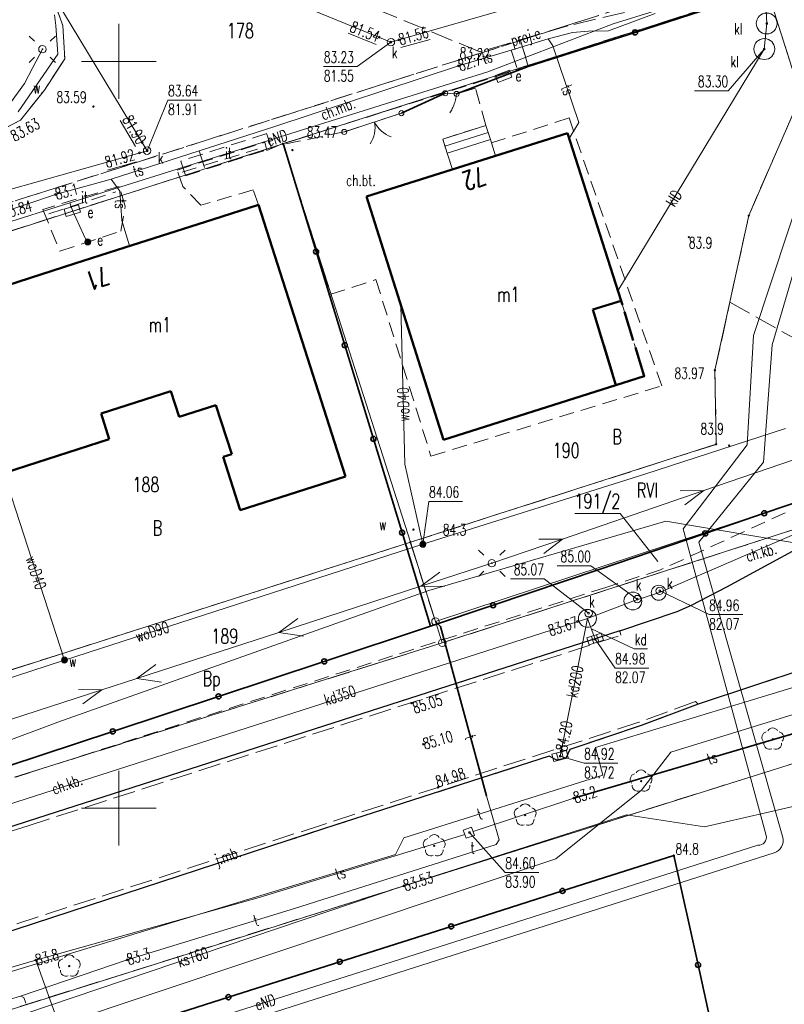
# Model space of a CAD drawing. Header units: metres. Extents: x 7395998 to 7397036, y 5813644 to 5814526.
# Tile 12 of 27: x 7396243 to 7396295, y 5814137 to 5814203. Entities that reach past the tile are written whole.
import ezdxf
from ezdxf.enums import TextEntityAlignment as Align

# ---------------------------------------------------------------- set-up
doc = ezdxf.new("R2010")
doc.units = ezdxf.units.M
doc.header["$MEASUREMENT"] = 0
for name, pattern in [('1', [0]), ('1_OTKC', [1.5, 1, -0.5]), ('1_OTKJ', [2, 1.5, -0.5]), ('1_OTKK', [0]), ('1_OTKR', [0]), ('1_OTZI', [1.5, 1, -0.5]), ('1_OTZT', [1.5, 1, -0.5]), ('2_EGBA', [2.5, 2, -0.5]), ('2_EGBS', [0]), ('2_EGBSG', [0]), ('2_EGBU_A', [0]), ('3_SUEP_A', [0]), ('3_SUKM', [0]), ('3_SUKP', [0]), ('3_SULO', [0]), ('3_SUPK', [0]), ('3_SUPP_P', [2, 1.5, -0.5]), ('3_SUPW', [0]), ('3_SUTP_A', [0]), ('3_SUWP', [0]), ('EGDE', [0]), ('EGKK', [2, 1.5, -0.5])]:
    doc.linetypes.add(name, pattern=pattern)
doc.layers.get('0').update_dxf_attribs({"color": 250, "linetype": 'CONTINUOUS', "lineweight": 100})
for name, color, linetype, lineweight in [('Dzialki', 7, 'EGDE', 18), ('EADTD_T_0', 214, 'CONTINUOUS', 25), ('EGBB_E_T_0', 7, 'CONTINUOUS', 20), ('EGBB_L_0', 7, '2_EGBU_A', 50), ('EGBC_L_3', 7, '2_EGBA', 50), ('EGBE_L_3', 7, '2_EGBS', 18), ('Kontury', 3, 'EGKK', 18), ('Numery_dzialek', 7, 'CONTINUOUS', 9), ('Numery_konturow', 3, 'CONTINUOUS', 9), ('OTK_E_T_0', 7, 'CONTINUOUS', 0), ('OTK_E_T_1', 7, 'CONTINUOUS', 0), ('OTK_E_T_4', 7, 'CONTINUOUS', 0), ('OTK_L_0', 7, '1_OTKJ', 18), ('OTK_L_1', 7, '1_OTKK', 25), ('OTK_L_2', 7, '1_OTKC', 18), ('OTK_L_5', 7, 'CONTINUOUS', 18), ('OTO_L_0', 7, 'CONTINUOUS', 35), ('OTO_L_1', 7, 'CONTINUOUS', 18), ('OTO_L_2', 7, 'CONTINUOUS', 18), ('OTR_T_0', 7, 'CONTINUOUS', 18), ('OTR_T_1', 7, 'CONTINUOUS', 18), ('OTZ_E_T_0', 7, 'CONTINUOUS', 0), ('OTZ_L_3', 7, '1_OTZT', 18), ('OTZ_L_4', 7, '1_OTZI', 18), ('OTZ_T_0', 3, 'CONTINUOUS', 18), ('P_SUEP_E_T_0', 1, 'CONTINUOUS', 0), ('P_SUEP_L_0', 1, '3_SUPP_P', 18), ('P_SUTP_L_0', 30, '3_SUPP_P', 18), ('Podzial_sekcyjny_krzyze', 7, '1', 0), ('Punkty', 7, 'CONTINUOUS', 18), ('SUE_E_T_1', 1, 'CONTINUOUS', 0), ('SUE_E_T_3', 1, 'CONTINUOUS', 0), ('SUE_T_3', 7, 'CONTINUOUS', 18), ('SUE_T_4', 1, 'CONTINUOUS', 18), ('SUE_T_6', 1, 'CONTINUOUS', 18), ('SUEP_E_T_0', 1, 'CONTINUOUS', 0), ('SUEP_L_0', 1, '3_SUEP_A', 18), ('SUK_E_T_2', 34, 'CONTINUOUS', 0), ('SUK_L_3', 34, '3_SUKM', 18), ('SUK_T_1', 34, 'CONTINUOUS', 18), ('SUK_T_3', 34, 'CONTINUOUS', 18), ('SUKP_E_T_0', 34, 'CONTINUOUS', 0), ('SUKP_L_0', 34, '3_SUKP', 18), ('SUKR_T_0', 34, 'CONTINUOUS', 18), ('SUL_L_1', 7, '3_SULO', 35), ('SUNR_T_0', 7, 'CONTINUOUS', 18), ('SUP_E_T_1', 7, 'CONTINUOUS', 0), ('SUP_L_1', 7, '3_SUPK', 18), ('SUP_L_3', 7, '3_SUPW', 18), ('SUP_T_2', 7, 'CONTINUOUS', 18), ('SUP_T_4', 7, 'CONTINUOUS', 18), ('SUTP_E_T_0', 30, 'CONTINUOUS', 0), ('SUTP_L_0', 30, '3_SUTP_A', 18), ('SUTR_T_0', 30, 'CONTINUOUS', 18), ('SUW_E_T_2', 5, 'CONTINUOUS', 0), ('SUW_T_5', 5, 'CONTINUOUS', 18), ('SUWP_E_T_0', 5, 'CONTINUOUS', 0), ('SUWP_L_0', 5, '3_SUWP', 18)]:
    doc.layers.add(name, color=color, linetype=linetype, lineweight=lineweight)
doc.styles.get("Standard").update_dxf_attribs({"font": 'Simplex.SHX', "width": 0.75})

# ---------------------------------------------------------------- blocks, each defined once
blk = doc.blocks.new('GRT')
at = {"linetype": 'Continuous'}
blk.add_circle((0, 0), 0.25, dxfattribs=at)
blk = doc.blocks.new('GRO')
at = {"linetype": 'Continuous'}
blk.add_circle((0, 0), 0.045, dxfattribs=at)
blk = doc.blocks.new('2_OTRN')
at = {"linetype": 'Continuous'}
blk.add_circle((0, 0), 0.045, dxfattribs=at)
blk = doc.blocks.new('2_OTRS')
at = {"linetype": 'Continuous'}
blk.add_circle((0, 0), 0.045, dxfattribs=at)
blk = doc.blocks.new('2_OTZL')
at = {"linetype": 'Continuous'}
blk.add_circle((0, 0), 0.045, dxfattribs=at)
for centre, start, end in [((0, 0.375), 30.14012, 149.85988), ((-0.357, 0.116), 102.14447, 221.86002), ((0.357, 0.116), 318.13998, 77.85553), ((-0.22, -0.303), 174.14818, 293.85423), ((0.22, -0.303), 246.14577, 5.85182)]:
    blk.add_arc(centre, 0.375, start, end, dxfattribs=at)
blk = doc.blocks.new('4_SUEO_W')
at = {"linetype": 'Continuous'}
for p, q in [((-0.53035, 0.53035), (-0.8839, 0.8839)), ((0.53035, 0.53035), (0.8839, 0.8839)), ((-0.53035, -0.53035), (-0.8839, -0.8839)), ((0.53035, -0.53035), (0.8839, -0.8839))]:
    blk.add_line(p, q, dxfattribs=at)
blk.add_circle((0, 0), 0.025, dxfattribs=at)
blk = doc.blocks.new('4_SUPP')
at = {"linetype": 'Continuous'}
blk.add_circle((0, 0), 0.25, dxfattribs=at)
blk = doc.blocks.new('4_SUES')
at = {"linetype": 'Continuous'}
for p, q in [((0.5, 0.25), (-0.5, 0.25)), ((-0.5, 0.25), (-0.5, -0.25)), ((0.5, -0.25), (0.5, 0.25)), ((-0.5, -0.25), (0.5, -0.25))]:
    blk.add_line(p, q, dxfattribs=at)
blk = doc.blocks.new('4_SUEU')
at = {"linetype": 'Continuous'}
for radius in [0.2, 0.175, 0.15, 0.125, 0.1, 0.075, 0.05, 0.025, 0.00715]:
    blk.add_circle((0, 0), radius, dxfattribs=at)
blk = doc.blocks.new('4_SUKS')
at = {"linetype": 'Continuous'}
blk.add_circle((0, 0), 0.25, dxfattribs=at)
blk = doc.blocks.new('4_SUKK')
at = {"linetype": 'Continuous'}
for p, q in [((-0.5, -0.25), (-0.5, 0.25)), ((-0.5, 0.25), (0.5, 0.25)), ((-0.175, 0.25), (-0.175, -0.25)), ((0.175, 0.25), (0.175, -0.25)), ((0.5, 0.25), (0.5, -0.25)), ((0.5, -0.25), (-0.5, -0.25))]:
    blk.add_line(p, q, dxfattribs=at)
blk = doc.blocks.new('4_SUPS')
at = {"linetype": 'Continuous'}
blk.add_circle((0, 0), 0.0625, dxfattribs=at)
blk = doc.blocks.new('4_SUPW')
at = {"linetype": 'Continuous'}
blk.add_circle((0, 0), 0.25, dxfattribs=at)
blk = doc.blocks.new('4_SUWW')
at = {"linetype": 'Continuous'}
for radius in [0.2, 0.175, 0.15, 0.125, 0.1, 0.075, 0.05, 0.025, 0.00715]:
    blk.add_circle((0, 0), radius, dxfattribs=at)

msp = doc.modelspace()

# ---------------------------------------------------------------- linework, layer by layer
at = {"layer": 'Dzialki'}
for p, q in [((7396261, 5814194.47), (7396293.4, 5814204.85)), ((7396293.4, 5814204.85), (7396295.69, 5814197.69)), ((7396295.69, 5814197.69), (7396292.19, 5814189.67)), ((7396232.42, 5814185.34), (7396261, 5814194.47)), ((7396261, 5814194.47), (7396269.53, 5814167.8)), ((7396292.19, 5814189.67), (7396289.93, 5814179.32)), ((7396289.93, 5814179.32), (7396290.01, 5814174.36)), ((7396290.01, 5814174.36), (7396269.53, 5814167.8)), ((7396271.21, 5814162.5), (7396299.3, 5814171.77)), ((7396271.67, 5814161.07), (7396299.67, 5814170.09)), ((7396269.53, 5814167.8), (7396240.94, 5814158.67)), ((7396271.21, 5814162.5), (7396269.53, 5814167.8)), ((7396271.67, 5814161.07), (7396271.21, 5814162.5)), ((7396243.03, 5814152.07), (7396271.67, 5814161.07)), ((7396230.77, 5814132.76), (7396302.04, 5814155.15))]:
    msp.add_line(p, q, dxfattribs=at)
at = {"layer": 'EGBB_L_0', "linetype": '2_EGBU_A'}
for p, q in [((7396280.06, 5814195.19), (7396266.6, 5814190.94)), ((7396283.65, 5814183.97), (7396280.06, 5814195.19)), ((7396266.6, 5814190.94), (7396271.74, 5814174.67)), ((7396259.36, 5814190.4), (7396256.31, 5814189.42)), ((7396265.19, 5814172.21), (7396259.36, 5814190.4)), ((7396256.31, 5814189.42), (7396250.41, 5814187.53)), ((7396250.41, 5814187.53), (7396247.07, 5814186.46)), ((7396247.07, 5814186.46), (7396237.84, 5814183.5)), ((7396281.76, 5814183.39), (7396283.65, 5814183.97)), ((7396283.3, 5814178.32), (7396281.76, 5814183.39)), ((7396271.74, 5814174.67), (7396283.3, 5814178.32)), ((7396248.82, 5814176.42), (7396253.49, 5814177.91)), ((7396253.49, 5814177.91), (7396254.04, 5814176.2)), ((7396254.04, 5814176.2), (7396256.51, 5814176.99)), ((7396256.51, 5814176.99), (7396257.57, 5814173.7)), ((7396249.37, 5814174.7), (7396248.82, 5814176.42)), ((7396241.47, 5814172.17), (7396249.37, 5814174.7)), ((7396257.57, 5814173.7), (7396256.99, 5814173.52)), ((7396256.99, 5814173.52), (7396258.14, 5814169.95)), ((7396258.14, 5814169.95), (7396265.19, 5814172.21))]:
    msp.add_line(p, q, dxfattribs=at)
at = {"layer": 'EGBC_L_3', "linetype": '2_EGBA'}
for p, q in [((7396283.65, 5814183.97), (7396281.76, 5814183.39)), ((7396285.19, 5814178.922), (7396283.65, 5814183.97)), ((7396281.76, 5814183.39), (7396283.3, 5814178.32)), ((7396283.3, 5814178.32), (7396285.19, 5814178.922))]:
    msp.add_line(p, q, dxfattribs=at)
at = {"layer": 'EGBE_L_3', "linetype": '2_EGBS'}
for p, q in [((7396274.595, 5814195.713), (7396271.7, 5814194.799)), ((7396271.85, 5814194.322), (7396274.746, 5814195.236)), ((7396274.896, 5814194.76), (7396274.595, 5814195.713)), ((7396272.001, 5814193.845), (7396274.896, 5814194.76)), ((7396275.241, 5814193.668), (7396274.896, 5814194.76)), ((7396272.001, 5814193.845), (7396272.345, 5814192.754)), ((7396272.345, 5814192.754), (7396275.241, 5814193.668))]:
    msp.add_line(p, q, dxfattribs=at)
at = {"layer": 'EGBE_L_3', "linetype": '2_EGBSG'}
msp.add_line((7396271.7, 5814194.799), (7396272.001, 5814193.845), dxfattribs=at)
at = {"layer": 'Kontury'}
for p, q in [((7396293.4, 5814204.85), (7396261, 5814194.47)), ((7396295.69, 5814197.69), (7396293.4, 5814204.85)), ((7396292.19, 5814189.67), (7396295.69, 5814197.69)), ((7396261, 5814194.47), (7396232.42, 5814185.34)), ((7396290.93, 5814183.88), (7396292.19, 5814189.67)), ((7396289.93, 5814179.32), (7396290.93, 5814183.88)), ((7396290.93, 5814183.88), (7396297.69, 5814180.09)), ((7396290.01, 5814174.36), (7396289.93, 5814179.32)), ((7396269.53, 5814167.8), (7396290.01, 5814174.36)), ((7396271.67, 5814161.07), (7396299.67, 5814170.09)), ((7396240.94, 5814158.67), (7396269.53, 5814167.8)), ((7396271.21, 5814162.5), (7396269.53, 5814167.8)), ((7396271.67, 5814161.07), (7396271.21, 5814162.5)), ((7396243.03, 5814152.07), (7396271.67, 5814161.07)), ((7396302.04, 5814155.15), (7396230.77, 5814132.76))]:
    msp.add_line(p, q, dxfattribs=at)
at = {"layer": 'Numery_dzialek', "linetype": 'Continuous'}
for p in [(7396280.549, 5814169.723), (7396286.11, 5814166.52)]:
    msp.add_line(p, (7396283.589, 5814169.723), dxfattribs=at)
at = {"layer": 'OTK_L_0', "linetype": '1_OTKJ'}
for p, q in [((7396244.88, 5814206.26), (7396246.252, 5814202.398)), ((7396276.91, 5814201.4), (7396287.84, 5814204.9)), ((7396246.252, 5814202.398), (7396246.393, 5814200.168)), ((7396260.39, 5814196.15), (7396276.91, 5814201.4)), ((7396246.393, 5814200.168), (7396245.035, 5814198.075)), ((7396245.035, 5814198.075), (7396243.422, 5814196.062)), ((7396231.97, 5814187.14), (7396260.39, 5814196.15)), ((7396243.422, 5814196.062), (7396241.291, 5814194.943)), ((7396290.72, 5814164.81), (7396295.36, 5814167.33)), ((7396288.37, 5814163.59), (7396290.72, 5814164.81)), ((7396287.41, 5814163.16), (7396288.37, 5814163.59)), ((7396283.55, 5814161.87), (7396287.41, 5814163.16)), ((7396283.55, 5814161.87), (7396243.86, 5814149.11)), ((7396243.94, 5814148.83), (7396283.63, 5814161.58)), ((7396283.63, 5814161.58), (7396283.55, 5814161.87)), ((7396288.8, 5814156.96), (7396298.32, 5814160.11)), ((7396288.63, 5814157.14), (7396284.84, 5814155.75)), ((7396284.98, 5814155.53), (7396288.8, 5814156.96)), ((7396288.8, 5814156.96), (7396288.63, 5814157.14)), ((7396284.84, 5814155.75), (7396263.64, 5814148.89)), ((7396280.21, 5814153.92), (7396284.98, 5814155.53)), ((7396279.94, 5814153.36), (7396280.21, 5814153.92)), ((7396263.78, 5814148.63), (7396278.83, 5814153.48)), ((7396278.83, 5814153.48), (7396279.34, 5814153.21)), ((7396279.34, 5814153.21), (7396279.94, 5814153.36)), ((7396243.86, 5814149.11), (7396215.74, 5814140.1)), ((7396215.84, 5814139.83), (7396243.94, 5814148.83)), ((7396263.64, 5814148.89), (7396225.29, 5814136.47)), ((7396235.78, 5814139.5), (7396263.78, 5814148.63))]:
    msp.add_line(p, q, dxfattribs=at)
at = {"layer": 'OTK_L_1', "linetype": '1_OTKK'}
for p, q in [((7396290.72, 5814164.81), (7396295.36, 5814167.33)), ((7396288.37, 5814163.59), (7396290.72, 5814164.81)), ((7396287.41, 5814163.16), (7396288.37, 5814163.59)), ((7396283.55, 5814161.87), (7396287.41, 5814163.16)), ((7396283.55, 5814161.87), (7396243.86, 5814149.11)), ((7396298.32, 5814160.11), (7396288.8, 5814156.96)), ((7396288.8, 5814156.96), (7396284.98, 5814155.53)), ((7396284.98, 5814155.53), (7396280.21, 5814153.92)), ((7396280.21, 5814153.92), (7396279.94, 5814153.36)), ((7396278.83, 5814153.48), (7396263.78, 5814148.63)), ((7396279.34, 5814153.21), (7396278.83, 5814153.48)), ((7396279.94, 5814153.36), (7396279.34, 5814153.21)), ((7396243.86, 5814149.11), (7396215.74, 5814140.1)), ((7396263.78, 5814148.63), (7396235.78, 5814139.5))]:
    msp.add_line(p, q, dxfattribs=at)
at = {"layer": 'OTK_L_2', "linetype": '1_OTKC'}
for p, q in [((7396276.91, 5814201.4), (7396231.97, 5814187.14)), ((7396277.43, 5814199.66), (7396276.91, 5814201.4)), ((7396260.86, 5814194.45), (7396277.43, 5814199.66)), ((7396271.872, 5814197.864), (7396268.933, 5814196.53)), ((7396272.625, 5814197.816), (7396271.872, 5814197.864)), ((7396273.887, 5814198.213), (7396272.625, 5814197.816)), ((7396274.595, 5814195.713), (7396273.887, 5814198.213)), ((7396268.933, 5814196.53), (7396265.102, 5814195.273)), ((7396280.16, 5814196.21), (7396274.967, 5814194.537)), ((7396286.363, 5814178.273), (7396280.16, 5814196.21)), ((7396265.102, 5814195.273), (7396261.025, 5814194.433)), ((7396271.7, 5814194.799), (7396274.595, 5814195.713)), ((7396275.241, 5814193.668), (7396280.06, 5814195.19)), ((7396280.06, 5814195.19), (7396283.65, 5814183.97)), ((7396253.91, 5814192.72), (7396259.78, 5814194.58)), ((7396259.78, 5814194.58), (7396259.93, 5814194.02)), ((7396259.93, 5814194.02), (7396260.86, 5814194.45)), ((7396272.345, 5814192.754), (7396271.7, 5814194.799)), ((7396274.967, 5814194.537), (7396275.241, 5814193.668)), ((7396261.025, 5814194.433), (7396264.195, 5814184.402)), ((7396254.3, 5814191.63), (7396253.91, 5814192.72)), ((7396266.6, 5814190.94), (7396272.345, 5814192.754)), ((7396255.51, 5814190.37), (7396254.3, 5814191.63)), ((7396259, 5814191.4), (7396255.51, 5814190.37)), ((7396259.36, 5814190.4), (7396259, 5814191.4)), ((7396271.74, 5814174.67), (7396266.6, 5814190.94)), ((7396237.84, 5814183.5), (7396259.36, 5814190.4)), ((7396264.195, 5814184.402), (7396267.223, 5814185.385)), ((7396267.223, 5814185.385), (7396270.911, 5814173.57)), ((7396283.65, 5814183.97), (7396285.19, 5814178.922)), ((7396285.19, 5814178.922), (7396283.3, 5814178.32)), ((7396270.911, 5814173.57), (7396286.363, 5814178.273)), ((7396283.3, 5814178.32), (7396271.74, 5814174.67)), ((7396294.64, 5814169.78), (7396286.29, 5814165.96)), ((7396290.72, 5814164.81), (7396295.36, 5814167.33)), ((7396286.29, 5814165.96), (7396282.62, 5814164.78)), ((7396282.62, 5814164.78), (7396242.75, 5814151.97)), ((7396288.37, 5814163.59), (7396290.72, 5814164.81)), ((7396287.41, 5814163.16), (7396288.37, 5814163.59)), ((7396283.55, 5814161.87), (7396287.41, 5814163.16)), ((7396243.86, 5814149.11), (7396283.55, 5814161.87)), ((7396215.74, 5814140.1), (7396243.86, 5814149.11))]:
    msp.add_line(p, q, dxfattribs=at)
at = {"layer": 'OTK_L_5', "linetype": '1_OTKR'}
for p, q in [((7396246.252, 5814202.398), (7396244.88, 5814206.26)), ((7396245.702, 5814203.117), (7396245.794, 5814202.408)), ((7396245.794, 5814202.408), (7396245.92, 5814200.49)), ((7396246.393, 5814200.168), (7396246.252, 5814202.398)), ((7396245.92, 5814200.49), (7396243.272, 5814196.615)), ((7396245.035, 5814198.075), (7396246.393, 5814200.168)), ((7396243.422, 5814196.062), (7396245.035, 5814198.075)), ((7396241.291, 5814194.943), (7396243.422, 5814196.062))]:
    msp.add_line(p, q, dxfattribs=at)
at = {"layer": 'OTO_L_0'}
for p, q in [((7396284.577, 5814201.935), (7396289.013, 5814203.348)), ((7396277.43, 5814199.66), (7396284.577, 5814201.935)), ((7396272.625, 5814197.816), (7396277.43, 5814199.66)), ((7396268.933, 5814196.53), (7396271.872, 5814197.864)), ((7396261.025, 5814194.433), (7396263.219, 5814187.261)), ((7396263.219, 5814187.261), (7396265.137, 5814180.99)), ((7396265.137, 5814180.99), (7396267.054, 5814174.72)), ((7396267.054, 5814174.72), (7396268.972, 5814168.45)), ((7396293.235, 5814169.744), (7396297.19, 5814171.09)), ((7396289.28, 5814168.397), (7396293.235, 5814169.744)), ((7396268.972, 5814168.45), (7396270.89, 5814162.18)), ((7396282.18, 5814165.98), (7396289.28, 5814168.397)), ((7396282.18, 5814165.98), (7396275.072, 5814163.588)), ((7396275.072, 5814163.588), (7396270.89, 5814162.18)), ((7396270.89, 5814162.18), (7396263.769, 5814159.826)), ((7396263.769, 5814159.826), (7396256.683, 5814157.484)), ((7396256.683, 5814157.484), (7396249.596, 5814155.142)), ((7396249.596, 5814155.142), (7396242.51, 5814152.8)), ((7396279.722, 5814144.46), (7396287.18, 5814146.83)), ((7396287.18, 5814146.83), (7396288.801, 5814139.507)), ((7396272.263, 5814142.09), (7396279.722, 5814144.46)), ((7396264.805, 5814139.72), (7396272.263, 5814142.09)), ((7396257.346, 5814137.35), (7396264.805, 5814139.72)), ((7396288.801, 5814139.507), (7396290.501, 5814131.824)), ((7396250.198, 5814135.078), (7396257.346, 5814137.35))]:
    msp.add_line(p, q, dxfattribs=at)
for centre in [(7396284.577, 5814201.935), (7396263.219, 5814187.261), (7396265.137, 5814180.99), (7396267.054, 5814174.72), (7396293.235, 5814169.744), (7396268.972, 5814168.45), (7396289.28, 5814168.397), (7396275.072, 5814163.588), (7396263.769, 5814159.826), (7396256.683, 5814157.484), (7396249.596, 5814155.142), (7396279.722, 5814144.46), (7396272.263, 5814142.09), (7396264.805, 5814139.72), (7396288.801, 5814139.507), (7396257.346, 5814137.35)]:
    msp.add_circle(centre, 0.17, dxfattribs=at)
at = {"layer": 'OTO_L_1'}
for p, q in [((7396268.933, 5814196.53), (7396267.611, 5814196.096)), ((7396267.849, 5814196.174), (7396266.424, 5814195.706)), ((7396266.424, 5814195.706), (7396265.102, 5814195.273))]:
    msp.add_line(p, q, dxfattribs=at)
for centre in [(7396268.933, 5814196.53), (7396265.102, 5814195.273)]:
    msp.add_circle(centre, 0.17, dxfattribs=at)
for centre, start, end in [((7396265.168, 5814195.585), 326.1471, 10.22147), ((7396268.932, 5814196.821), 206.11038, 250.18475)]:
    msp.add_arc(centre, 2, start, end, dxfattribs=at)
at = {"layer": 'OTO_L_2'}
for p, q in [((7396272.248, 5814197.84), (7396271.872, 5814197.864)), ((7396272.625, 5814197.816), (7396272.248, 5814197.84)), ((7396272.625, 5814197.816), (7396272.608, 5814197.717)), ((7396272.473, 5814197.165), (7396272.447, 5814197.076)), ((7396272.503, 5814197.253), (7396272.473, 5814197.165)), ((7396272.529, 5814197.341), (7396272.503, 5814197.253)), ((7396272.55, 5814197.43), (7396272.529, 5814197.341)), ((7396272.576, 5814197.529), (7396272.55, 5814197.43)), ((7396272.592, 5814197.618), (7396272.576, 5814197.529)), ((7396272.608, 5814197.717), (7396272.592, 5814197.618)), ((7396272.182, 5814196.562), (7396272.166, 5814196.543)), ((7396272.227, 5814196.629), (7396272.182, 5814196.562)), ((7396272.267, 5814196.697), (7396272.227, 5814196.629)), ((7396272.306, 5814196.764), (7396272.267, 5814196.697)), ((7396272.341, 5814196.842), (7396272.306, 5814196.764)), ((7396272.376, 5814196.91), (7396272.341, 5814196.842)), ((7396272.412, 5814196.998), (7396272.376, 5814196.91)), ((7396272.447, 5814197.076), (7396272.412, 5814196.998))]:
    msp.add_line(p, q, dxfattribs=at)
for centre in [(7396271.872, 5814197.864), (7396272.625, 5814197.816)]:
    msp.add_circle(centre, 0.17, dxfattribs=at)
at = {"layer": 'OTZ_L_3', "linetype": '1_OTZT'}
for p, q in [((7396287.84, 5814204.9), (7396276.91, 5814201.4)), ((7396277.43, 5814199.66), (7396293.45, 5814204.76)), ((7396276.91, 5814201.4), (7396277.43, 5814199.66)), ((7396259.913, 5814195.161), (7396254.167, 5814193.325)), ((7396260.228, 5814194.178), (7396259.913, 5814195.161)), ((7396254.482, 5814192.341), (7396260.228, 5814194.178)), ((7396254.167, 5814193.325), (7396254.482, 5814192.341)), ((7396250.03, 5814191.63), (7396244.91, 5814190.09)), ((7396250.44, 5814190.3), (7396250.03, 5814191.63)), ((7396244.91, 5814190.09), (7396246.06, 5814187.3)), ((7396250.14, 5814188.64), (7396250.44, 5814190.3)), ((7396246.06, 5814187.3), (7396250.14, 5814188.64))]:
    msp.add_line(p, q, dxfattribs=at)
at = {"layer": 'OTZ_L_4', "linetype": '1_OTZI'}
for p, q in [((7396254.24, 5814192.58), (7396259.3, 5814194.13)), ((7396245.32, 5814189.8), (7396249.801, 5814191.27))]:
    msp.add_line(p, q, dxfattribs=at)
at = {"layer": 'P_SUEP_L_0', "linetype": '3_SUPP_P'}
for p, q in [((7396274.183, 5814200.642), (7396260.248, 5814206.383)), ((7396283.874, 5814203.274), (7396280.076, 5814202.376)), ((7396280.076, 5814202.376), (7396274.183, 5814200.642))]:
    msp.add_line(p, q, dxfattribs=at)
at = {"layer": 'P_SUTP_L_0', "linetype": '3_SUPP_P'}
for p, q in [((7396276.277, 5814200.753), (7396276.668, 5814199.596)), ((7396255.386, 5814194.007), (7396255.738, 5814192.887))]:
    msp.add_line(p, q, dxfattribs=at)
at = {"layer": 'Podzial_sekcyjny_krzyze'}
for p, q in [((7396250, 5814197.5), (7396250, 5814202.5)), ((7396247.5, 5814200), (7396252.5, 5814200)), ((7396250, 5814147.5), (7396250, 5814152.5)), ((7396247.5, 5814150), (7396252.5, 5814150))]:
    msp.add_line(p, q, dxfattribs=at)
at = {"layer": 'SUEP_L_0', "linetype": '3_SUEP_A'}
for p, q in [((7396296.641, 5814206.775), (7396283.106, 5814202.508)), ((7396283.106, 5814202.508), (7396274.72, 5814199.292)), ((7396244.89, 5814200.811), (7396244.239, 5814199.596)), ((7396244.239, 5814199.596), (7396243.686, 5814198.512)), ((7396274.72, 5814199.292), (7396264.59, 5814196.119)), ((7396243.686, 5814198.512), (7396242.745, 5814197.215)), ((7396293.765, 5814181.018), (7396298.687, 5814197.877)), ((7396264.59, 5814196.119), (7396246.733, 5814190.522)), ((7396297.13, 5814195.633), (7396292.506, 5814181.635)), ((7396246.733, 5814190.522), (7396241.051, 5814188.742)), ((7396246.733, 5814190.522), (7396246.897, 5814190.003)), ((7396246.897, 5814190.003), (7396247.892, 5814187.873)), ((7396292.506, 5814181.635), (7396292.086, 5814174.321)), ((7396293.176, 5814173.17), (7396293.765, 5814181.018)), ((7396292.086, 5814174.321), (7396287.798, 5814168.71)), ((7396298.637, 5814174.508), (7396289.177, 5814171.265)), ((7396288.855, 5814167.811), (7396293.176, 5814173.17)), ((7396289.177, 5814171.265), (7396279.718, 5814168.021)), ((7396289.177, 5814171.265), (7396287.596, 5814171.251)), ((7396287.921, 5814170.305), (7396289.177, 5814171.265)), ((7396287.798, 5814168.71), (7396293.368, 5814148.176)), ((7396279.718, 5814168.021), (7396274.988, 5814166.4)), ((7396279.718, 5814168.021), (7396278.137, 5814168.008)), ((7396278.461, 5814167.062), (7396279.718, 5814168.021)), ((7396294.469, 5814148.047), (7396288.855, 5814167.811)), ((7396274.988, 5814166.4), (7396270.232, 5814164.857)), ((7396270.232, 5814164.857), (7396271.505, 5814165.795)), ((7396270.232, 5814164.857), (7396260.72, 5814161.771)), ((7396271.813, 5814164.844), (7396270.232, 5814164.857)), ((7396260.72, 5814161.771), (7396261.993, 5814162.71)), ((7396260.72, 5814161.771), (7396251.208, 5814158.686)), ((7396262.378, 5814161.521), (7396260.72, 5814161.771)), ((7396251.208, 5814158.686), (7396252.481, 5814159.624)), ((7396251.208, 5814158.686), (7396248.877, 5814157.93)), ((7396252.866, 5814158.435), (7396251.208, 5814158.686)), ((7396248.877, 5814157.93), (7396239.365, 5814154.844)), ((7396248.877, 5814157.93), (7396247.296, 5814157.943)), ((7396247.605, 5814156.991), (7396248.877, 5814157.93)), ((7396251.693, 5814133.576), (7396293.899, 5814147.001)), ((7396292.801, 5814147.525), (7396252.07, 5814134.545))]:
    msp.add_line(p, q, dxfattribs=at)
for centre, radius, start, end in [((7396292.84, 5814148.064), 0.54, 265.82923, 12.06114), ((7396293.628, 5814147.827), 0.869, 288.16783, 14.63142)]:
    msp.add_arc(centre, radius, start, end, dxfattribs=at)
at = {"layer": 'SUK_L_3', "linetype": '3_SUKM'}
for centre in [(7396293.394, 5814202.534), (7396293.236, 5814200.822)]:
    msp.add_circle(centre, 0.7, dxfattribs=at)
at = {"layer": 'SUKP_E_T_0', "linetype": 'Continuous', "lineweight": 0}
for p, q in [((7396281.654, 5814162.006), (7396284.517, 5814160.674)), ((7396284.517, 5814160.674), (7396285.413, 5814160.674))]:
    msp.add_line(p, q, dxfattribs=at)
at = {"layer": 'SUKP_L_0', "linetype": '3_SUKP'}
for p, q in [((7396240.717, 5814212.543), (7396251.899, 5814194.019)), ((7396268.23, 5814201.286), (7396240.717, 5814212.543)), ((7396289.977, 5814207.552), (7396268.23, 5814201.286)), ((7396293.394, 5814202.534), (7396293.236, 5814200.822)), ((7396293.236, 5814200.822), (7396283.436, 5814184.637)), ((7396229.061, 5814187.567), (7396251.899, 5814194.019)), ((7396286.16, 5814164.42), (7396301.3, 5814170.95)), ((7396284.43, 5814163.87), (7396286.16, 5814164.42)), ((7396281.39, 5814162.71), (7396284.43, 5814163.87)), ((7396237.767, 5814148.683), (7396281.39, 5814162.71)), ((7396279.56, 5814153.49), (7396281.39, 5814162.71)), ((7396281.39, 5814162.71), (7396281.91, 5814161.32)), ((7396304.141, 5814152.156), (7396289.234, 5814148.757)), ((7396283.997, 5814149.55), (7396269.089, 5814144.794)), ((7396289.234, 5814148.757), (7396283.997, 5814149.55)), ((7396269.089, 5814144.794), (7396233.998, 5814132.964))]:
    msp.add_line(p, q, dxfattribs=at)
at = {"layer": 'SUKR_T_0', "linetype": 'Continuous', "lineweight": 0}
for p, q in [((7396268.23, 5814201.286), (7396265.978, 5814199.651)), ((7396263.725, 5814199.651), (7396265.978, 5814199.651)), ((7396279.366, 5814166.226), (7396281.619, 5814166.226)), ((7396284.73, 5814164), (7396281.619, 5814166.226)), ((7396276.229, 5814165.361), (7396278.482, 5814165.361)), ((7396281.47, 5814163.05), (7396278.482, 5814165.361)), ((7396286.23, 5814164.55), (7396289.539, 5814162.957)), ((7396289.539, 5814162.957), (7396291.792, 5814162.957)), ((7396281.91, 5814161.32), (7396283.246, 5814159.383)), ((7396283.246, 5814159.383), (7396285.499, 5814159.383)), ((7396279.56, 5814153.49), (7396281.172, 5814153.017)), ((7396281.172, 5814153.017), (7396283.425, 5814153.017))]:
    msp.add_line(p, q, dxfattribs=at)
at = {"layer": 'SUL_L_1', "linetype": '3_SULO'}
for p, q in [((7396280.48, 5814150.68), (7396324.5, 5814163.62)), ((7396274.63, 5814150.82), (7396271.56, 5814162.16))]:
    msp.add_line(p, q, dxfattribs=at)
at = {"layer": 'SUNR_T_0', "linetype": 'Continuous', "lineweight": 0}
for p, q in [((7396293.394, 5814202.534), (7396293.183, 5814206.716)), ((7396293.236, 5814200.822), (7396290.816, 5814198.026)), ((7396288.563, 5814198.026), (7396290.816, 5814198.026)), ((7396251.899, 5814194.019), (7396253.3, 5814197.408)), ((7396253.3, 5814197.408), (7396255.553, 5814197.408)), ((7396270.369, 5814167.666), (7396270.779, 5814170.542)), ((7396270.779, 5814170.542), (7396273.032, 5814170.542)), ((7396273.496, 5814148.365), (7396275.89, 5814145.691)), ((7396275.89, 5814145.691), (7396278.143, 5814145.691))]:
    msp.add_line(p, q, dxfattribs=at)
at = {"layer": 'SUP_L_1', "linetype": '3_SUPK'}
for p, q in [((7396273.63, 5814148.73), (7396273.07, 5814148.53)), ((7396273.07, 5814148.53), (7396273.27, 5814148)), ((7396273.83, 5814148.18), (7396273.63, 5814148.73)), ((7396273.27, 5814148), (7396273.83, 5814148.18))]:
    msp.add_line(p, q, dxfattribs=at)
for centre, radius in [((7396286.16, 5814164.42), 0.5), ((7396284.43, 5814163.87), 0.6), ((7396281.39, 5814162.71), 0.6)]:
    msp.add_circle(centre, radius, dxfattribs=at)
at = {"layer": 'SUP_L_3', "linetype": '3_SUPW'}
for p, q in [((7396273.63, 5814148.73), (7396273.07, 5814148.53)), ((7396273.07, 5814148.53), (7396273.27, 5814148)), ((7396273.83, 5814148.18), (7396273.63, 5814148.73)), ((7396273.27, 5814148), (7396273.83, 5814148.18))]:
    msp.add_line(p, q, dxfattribs=at)
at = {"layer": 'SUTP_L_0', "linetype": '3_SUTP_A'}
for p, q in [((7396285.92, 5814203.21), (7396282.79, 5814202.04)), ((7396280.38, 5814201.94), (7396278.75, 5814201.5)), ((7396281.45, 5814202.01), (7396280.38, 5814201.94)), ((7396282.79, 5814202.04), (7396281.45, 5814202.01)), ((7396278.75, 5814201.5), (7396276.277, 5814200.753)), ((7396278.75, 5814201.5), (7396279.08, 5814201.03)), ((7396276.277, 5814200.753), (7396272.76, 5814199.69)), ((7396279.08, 5814201.03), (7396280.81, 5814195.9)), ((7396272.76, 5814199.69), (7396260.46, 5814195.64)), ((7396280.81, 5814195.9), (7396280.175, 5814194.83)), ((7396260.46, 5814195.64), (7396255.386, 5814194.007)), ((7396255.386, 5814194.007), (7396249.49, 5814192.11)), ((7396248.94, 5814191.95), (7396245.76, 5814191.09)), ((7396249.49, 5814192.11), (7396248.94, 5814191.95)), ((7396249.49, 5814192.11), (7396250.07, 5814191.3)), ((7396250.07, 5814191.3), (7396250.21, 5814189.34)), ((7396245.76, 5814191.09), (7396241.62, 5814189.7)), ((7396250.21, 5814189.34), (7396250.714, 5814187.638)), ((7396270.763, 5814164.573), (7396286.635, 5814169.213)), ((7396286.635, 5814169.213), (7396297.152, 5814167.448)), ((7396325.768, 5814165.727), (7396286.978, 5814153.742)), ((7396245.912, 5814155.763), (7396270.763, 5814164.573)), ((7396324.5, 5814163.62), (7396280.48, 5814150.68)), ((7396271.56, 5814162.16), (7396271.24, 5814162.48)), ((7396274.63, 5814150.82), (7396271.56, 5814162.16)), ((7396281.94, 5814154.06), (7396298.699, 5814159.157)), ((7396241.451, 5814154.101), (7396245.912, 5814155.763)), ((7396282.42, 5814152.2), (7396281.94, 5814154.06)), ((7396286.978, 5814153.742), (7396285.006, 5814151.207)), ((7396269.09, 5814148.01), (7396282.42, 5814152.2)), ((7396285.006, 5814151.207), (7396279.277, 5814146.616)), ((7396280.48, 5814150.68), (7396273.735, 5814148.442)), ((7396275.47, 5814147.88), (7396274.63, 5814150.82)), ((7396259.41, 5814144.02), (7396273.18, 5814148.24)), ((7396268.53, 5814146.9), (7396269.09, 5814148.01)), ((7396275.27, 5814147.56), (7396275.47, 5814147.88)), ((7396261.77, 5814143.28), (7396275.27, 5814147.56)), ((7396279.277, 5814146.616), (7396226.804, 5814129.083)), ((7396234.28, 5814136.48), (7396268.53, 5814146.9)), ((7396244.44, 5814139.82), (7396259.41, 5814144.02)), ((7396250.57, 5814139.85), (7396261.77, 5814143.28)), ((7396236.73, 5814137.6), (7396244.44, 5814139.82)), ((7396243.42, 5814137.42), (7396250.57, 5814139.85)), ((7396244.44, 5814139.82), (7396246.67, 5814133.68)), ((7396240.1, 5814136.44), (7396243.42, 5814137.42)), ((7396243.64, 5814137.33), (7396243.42, 5814137.42)), ((7396243.78, 5814136.94), (7396243.64, 5814137.33))]:
    msp.add_line(p, q, dxfattribs=at)
at = {"layer": 'SUWP_L_0', "linetype": '3_SUWP'}
for p, q in [((7396268.904, 5814183.647), (7396269.15, 5814173.029)), ((7396294.646, 5814175.421), (7396285.23, 5814172.373)), ((7396269.15, 5814173.029), (7396270.369, 5814167.666)), ((7396246.369, 5814159.92), (7396242.279, 5814172.504)), ((7396285.23, 5814172.373), (7396270.369, 5814167.666)), ((7396270.369, 5814167.666), (7396246.369, 5814159.92)), ((7396246.369, 5814159.92), (7396215.58, 5814149.846))]:
    msp.add_line(p, q, dxfattribs=at)

# ---------------------------------------------------------------- block references
at = {"layer": 'OTR_T_0'}
for p in [(7396272.8, 5814200.09), (7396248.306, 5814196.972), (7396261.631, 5814194.058), (7396285.19, 5814178.922), (7396269.6, 5814157.04), (7396270.4, 5814154.28), (7396271.37, 5814151.39)]:
    msp.add_blockref('2_OTRS', p, dxfattribs=at)
at = {"layer": 'OTR_T_1'}
for p in [(7396288.18, 5814188.23), (7396290.88, 5814174.275), (7396269.737, 5814168.656), (7396287.18, 5814146.83)]:
    msp.add_blockref('2_OTRN', p, dxfattribs=at)
at = {"layer": 'OTZ_T_0'}
for p in [(7396293.8, 5814154.621), (7396284.98, 5814151.81), (7396277.22, 5814149.54), (7396271.13, 5814147.48), (7396246.69, 5814139.43)]:
    msp.add_blockref('2_OTZL', p, dxfattribs=at)
at = {"layer": 'Punkty'}
for name, p in [('GRO', (7396261, 5814194.47)), ('GRO', (7396292.19, 5814189.67)), ('GRO', (7396289.93, 5814179.32)), ('GRO', (7396290.01, 5814174.36)), ('GRO', (7396269.53, 5814167.8)), ('GRT', (7396271.21, 5814162.5)), ('GRT', (7396271.67, 5814161.07))]:
    msp.add_blockref(name, p, dxfattribs=at)
at = {"layer": 'SUE_T_3'}
for name, p in [('4_SUEO_W', (7396244.89, 5814200.811)), ('4_SUPP', (7396244.89, 5814200.811)), ('4_SUEO_W', (7396274.988, 5814166.4)), ('4_SUPP', (7396274.988, 5814166.4))]:
    msp.add_blockref(name, p, dxfattribs=at)
at = {"layer": 'SUE_T_4'}
for p, rotation in [((7396275.78, 5814199), 20.61623297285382), ((7396246.897, 5814190.003), 16.38954798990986)]:
    msp.add_blockref('4_SUES', p, dxfattribs=dict(at, rotation=rotation))
at = {"layer": 'SUE_T_6'}
msp.add_blockref('4_SUEU', (7396247.93, 5814187.906), dxfattribs=at)
at = {"layer": 'SUK_T_1'}
for p, rotation in [((7396281.91, 5814161.32), 18.25246842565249), ((7396279.56, 5814153.49), 14.55457668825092)]:
    msp.add_blockref('4_SUKK', p, dxfattribs=dict(at, rotation=rotation))
at = {"layer": 'SUK_T_3'}
for p in [(7396268.23, 5814201.286), (7396251.899, 5814194.019)]:
    msp.add_blockref('4_SUKS', p, dxfattribs=at)
at = {"layer": 'SUKR_T_0'}
for p in [(7396268.23, 5814201.286), (7396286.23, 5814164.55), (7396284.73, 5814164), (7396281.47, 5814163.05), (7396280.716, 5814162.493), (7396281.91, 5814161.32), (7396279.63, 5814153.843), (7396279.56, 5814153.49), (7396269.089, 5814144.794)]:
    msp.add_blockref('4_SUPS', p, dxfattribs=at)
at = {"layer": 'SUNR_T_0'}
for p in [(7396293.394, 5814202.534), (7396267.434, 5814201.613), (7396268.761, 5814201.439), (7396293.236, 5814200.822), (7396251.576, 5814194.56), (7396251.383, 5814193.874), (7396251.899, 5814194.019), (7396270.369, 5814167.666), (7396273.496, 5814148.365)]:
    msp.add_blockref('4_SUPS', p, dxfattribs=at)
at = {"layer": 'SUP_T_2'}
for p in [(7396244.89, 5814200.811), (7396274.988, 5814166.4)]:
    msp.add_blockref('4_SUPP', p, dxfattribs=at)
at = {"layer": 'SUP_T_4'}
for p in [(7396268.23, 5814201.286), (7396251.899, 5814194.019), (7396286.23, 5814164.55), (7396284.73, 5814164), (7396281.47, 5814163.05)]:
    msp.add_blockref('4_SUPW', p, dxfattribs=at)
at = {"layer": 'SUTR_T_0'}
for p in [(7396272.76, 5814199.69), (7396245.76, 5814191.09), (7396280.48, 5814150.68), (7396244.44, 5814139.82), (7396250.57, 5814139.85)]:
    msp.add_blockref('4_SUPS', p, dxfattribs=at)
at = {"layer": 'SUW_T_5'}
for p in [(7396270.369, 5814167.666), (7396246.369, 5814159.92)]:
    msp.add_blockref('4_SUWW', p, dxfattribs=at)

# ---------------------------------------------------------------- texts
at = {"layer": 'EADTD_T_0', "width": 0.7}
for s, rotation, p in [('72', 197.75631, (7396273.619, 5814192.741)), ('71', 198.22265, (7396248.394, 5814186.07))]:
    msp.add_text(s, height=1.25, rotation=rotation, dxfattribs=at).set_placement(p, align=Align.CENTER)
at = {"layer": 'EGBB_E_T_0', "width": 0.7}
for p in [(7396276.09, 5814184.41), (7396252.753, 5814182.365)]:
    msp.add_text('m1', height=1, dxfattribs=at).set_placement(p, align=Align.MIDDLE)
at = {"layer": 'Numery_dzialek', "width": 0.7}
for s, p in [('178', (7396257.25, 5814202.554)), ('190', (7396279.066, 5814174.454)), ('188', (7396250.923, 5814172.169)), ('189', (7396256.206, 5814162.017))]:
    msp.add_text(s, height=1, dxfattribs=at).set_placement(p, align=Align.TOP_LEFT)
msp.add_text('191/2', height=1, dxfattribs=at).set_placement((7396283.589, 5814170.056), align=Align.RIGHT)
at = {"layer": 'Numery_konturow', "width": 0.7}
for s, p in [('B', (7396283.054, 5814175.368)), ('RVI', (7396284.698, 5814171.79)), ('B', (7396252.284, 5814169.257)), ('Bp', (7396255.62, 5814159.18))]:
    msp.add_text(s, height=1, dxfattribs=at).set_placement(p, align=Align.TOP_LEFT)
at = {"layer": 'OTK_E_T_0', "lineweight": 9, "width": 0.7}
msp.add_text('j.mb.', height=0.75, rotation=20.35322, dxfattribs=at).set_placement((7396257.335, 5814146.722), align=Align.MIDDLE)
at = {"layer": 'OTK_E_T_1', "lineweight": 9, "width": 0.7}
for s, rotation, p in [('ch.mb.', 21.54099, (7396264.681, 5814196.828)), ('ch.kb.', 15.94539, (7396293.023, 5814167.129)), ('ch.kb.', 19.88516, (7396246.538, 5814151.61))]:
    msp.add_text(s, height=0.75, rotation=rotation, dxfattribs=at).set_placement(p, align=Align.MIDDLE)
msp.add_text('ch.bt.', height=0.75, dxfattribs=at).set_placement((7396265.23, 5814192.41), align=Align.TOP_LEFT)
at = {"layer": 'OTK_E_T_4', "lineweight": 9, "width": 0.7}
msp.add_text('w.', height=0.75, dxfattribs=at).set_placement((7396244.621, 5814198.226), align=Align.MIDDLE)
at = {"layer": 'OTR_T_0', "lineweight": 9, "width": 0.7}
for s, rotation, p in [('83.22', 356.98721, (7396272.809, 5814200.188)), ('84.98', 18.01819, (7396271.37, 5814151.39))]:
    msp.add_text(s, height=0.75, rotation=rotation, dxfattribs=at).set_placement(p)
msp.add_text('83.59', height=0.75, dxfattribs=at).set_placement((7396247.855, 5814197.22), align=Align.RIGHT)
for s, rotation, p in [('83.63', 29.21129, (7396242.664, 5814195.257)), ('85.05', 17.64729, (7396269.6, 5814157.04))]:
    msp.add_text(s, height=0.75, rotation=rotation, dxfattribs=at).set_placement(p, align=Align.TOP_LEFT)
for s, p in [('83.47', (7396262.604, 5814195.629)), ('83.97', (7396287.21, 5814179.488))]:
    msp.add_text(s, height=0.75, dxfattribs=at).set_placement(p, align=Align.TOP_LEFT)
msp.add_text('83.84', height=0.75, rotation=15.94539, dxfattribs=at).set_placement((7396244.063, 5814190.72), align=Align.TOP_RIGHT)
msp.add_text('85.10', height=0.75, rotation=16.2563, dxfattribs=at).set_placement((7396270.4, 5814154.28), align=Align.MIDDLE_LEFT)
at = {"layer": 'OTR_T_1', "lineweight": 9, "width": 0.7}
msp.add_text('83.9', height=0.75, dxfattribs=at).set_placement((7396288.18, 5814188.23), align=Align.TOP_LEFT)
msp.add_text('83.9', height=0.75, dxfattribs=at).set_placement((7396290.535, 5814175.023), align=Align.RIGHT)
for s, p in [('84.3', (7396271.706, 5814168.267)), ('84.8', (7396287.281, 5814146.891))]:
    msp.add_text(s, height=0.75, dxfattribs=at).set_placement(p)
at = {"layer": 'OTZ_E_T_0', "lineweight": 9, "width": 0.7}
for p in [(7396257.134, 5814193.467), (7396247.482, 5814190.509)]:
    msp.add_text('it', height=0.75, dxfattribs=at).set_placement(p)
at = {"layer": 'P_SUEP_E_T_0', "lineweight": 9, "width": 0.7}
msp.add_text('proj.e', height=0.75, rotation=16.39004, dxfattribs=at).set_placement((7396277.277, 5814201.552), align=Align.MIDDLE)
at = {"layer": 'SUE_E_T_1', "lineweight": 9, "width": 0.7}
msp.add_text('e', height=0.75, dxfattribs=at).set_placement((7396276.571, 5814198.665))
msp.add_text('e', height=0.75, dxfattribs=at).set_placement((7396247.902, 5814190.276), align=Align.TOP_LEFT)
at = {"layer": 'SUE_E_T_3', "lineweight": 9, "width": 0.7}
msp.add_text('e', height=0.75, dxfattribs=at).set_placement((7396248.559, 5814188.42), align=Align.TOP_LEFT)
at = {"layer": 'SUEP_E_T_0', "lineweight": 9, "width": 0.7}
for rotation, p in [(17.29949, (7396260.606, 5814194.878)), (17.676, (7396259.81, 5814137.012))]:
    msp.add_text('eND', height=0.75, rotation=rotation, dxfattribs=at).set_placement(p, align=Align.MIDDLE)
at = {"layer": 'SUK_E_T_2', "lineweight": 9, "width": 0.7}
for p in [(7396291.221, 5814201.795), (7396290.959, 5814199.601)]:
    msp.add_text('kl', height=0.75, dxfattribs=at).set_placement(p)
at = {"layer": 'SUKP_E_T_0', "lineweight": 9, "width": 0.7}
for s, rotation, p in [('klD', 58.90212, (7396287.174, 5814190.833)), ('kd200', 78.77374, (7396280.55, 5814158.48)), ('kd350', 18.17089, (7396264.812, 5814157.56)), ('ks160', 18.62955, (7396254.964, 5814140.032))]:
    msp.add_text(s, height=0.75, rotation=rotation, dxfattribs=at).set_placement(p, align=Align.MIDDLE)
msp.add_text('kd', height=0.75, dxfattribs=at).set_placement((7396284.965, 5814161.299), align=Align.MIDDLE)
at = {"layer": 'SUKR_T_0', "lineweight": 9, "width": 0.7}
for s, p in [('83.23', (7396263.725, 5814200.651)), ('81.55', (7396263.725, 5814199.401)), ('84.96', (7396289.539, 5814163.957)), ('82.07', (7396289.539, 5814162.707)), ('84.98', (7396283.246, 5814160.383)), ('82.07', (7396283.246, 5814159.133)), ('84.92', (7396281.172, 5814154.017)), ('83.72', (7396281.172, 5814152.767))]:
    msp.add_text(s, height=0.75, dxfattribs=at).set_placement(p, align=Align.TOP_LEFT)
for s, p in [('85.00', (7396281.619, 5814166.476)), ('85.07', (7396278.482, 5814165.611))]:
    msp.add_text(s, height=0.75, dxfattribs=at).set_placement(p, align=Align.RIGHT)
msp.add_text('83.67', height=0.75, rotation=18.16999, dxfattribs=at).set_placement((7396280.716, 5814162.493), align=Align.MIDDLE_RIGHT)
for s, rotation, p in [('84.20', 78.77374, (7396279.63, 5814153.843)), ('83.53', 17.69351, (7396269.089, 5814144.794))]:
    msp.add_text(s, height=0.75, rotation=rotation, dxfattribs=at).set_placement(p, align=Align.MIDDLE_LEFT)
at = {"layer": 'SUNR_T_0', "lineweight": 9, "width": 0.7}
for s, rotation, p in [('%%U81.54', 338.04048, (7396267.434, 5814201.613)), ('%%U81.90', 300.84831, (7396251.576, 5814194.56)), ('%%U81.92', 15.77661, (7396251.044, 5814193.778))]:
    msp.add_text(s, height=0.75, rotation=rotation, dxfattribs=at).set_placement(p, align=Align.MIDDLE_RIGHT)
msp.add_text('%%U81.56', height=0.75, rotation=15.3925, dxfattribs=at).set_placement((7396268.761, 5814201.439), align=Align.MIDDLE_LEFT)
for s, p in [('83.64', (7396253.3, 5814198.408)), ('81.91', (7396253.3, 5814197.158)), ('84.60', (7396275.89, 5814146.691)), ('83.90', (7396275.89, 5814145.441))]:
    msp.add_text(s, height=0.75, dxfattribs=at).set_placement(p, align=Align.TOP_LEFT)
msp.add_text('83.30', height=0.75, dxfattribs=at).set_placement((7396290.816, 5814198.276), align=Align.RIGHT)
msp.add_text('84.06', height=0.75, dxfattribs=at).set_placement((7396270.779, 5814170.792))
at = {"layer": 'SUP_E_T_1', "lineweight": 9, "width": 0.7}
for p in [(7396268.287, 5814200.213), (7396252.608, 5814193.159), (7396286.716, 5814164.679), (7396284.635, 5814164.577), (7396281.494, 5814163.444)]:
    msp.add_text('k', height=0.75, dxfattribs=at).set_placement(p)
msp.add_text('t', height=0.75, dxfattribs=at).set_placement((7396273.569, 5814147.721), align=Align.TOP_LEFT)
at = {"layer": 'SUTP_E_T_0', "lineweight": 9, "width": 0.7}
for s, rotation, p in [('ts', 15.25511, (7396274.674, 5814200.264)), ('ts', 290.89777, (7396280.07, 5814198.092)), ('ts', 16.55708, (7396251.292, 5814192.691)), ('ts', 270, (7396250.131, 5814190.453)), ('t', 285.14818, (7396273.564, 5814154.759)), ('ts', 18.43494, (7396289.732, 5814153.361)), ('t', 17.44943, (7396274.163, 5814149.605)), ('ts', 17.24146, (7396264.841, 5814145.643)), ('t', 17.02721, (7396259.178, 5814142.486))]:
    msp.add_text(s, height=0.75, rotation=rotation, dxfattribs=at).set_placement(p, align=Align.MIDDLE)
at = {"layer": 'SUTR_T_0', "lineweight": 9, "width": 0.7}
for s, rotation, p in [('82.7', 17.27348, (7396272.76, 5814199.69)), ('83.1', 14.73681, (7396245.76, 5814191.09)), ('83.2', 17.5235, (7396280.48, 5814150.68)), ('83.8', 15.83409, (7396244.44, 5814139.82)), ('83.3', 17.02721, (7396250.57, 5814139.85))]:
    msp.add_text(s, height=0.75, rotation=rotation, dxfattribs=at).set_placement(p, align=Align.MIDDLE_LEFT)
at = {"layer": 'SUW_E_T_2', "lineweight": 9, "width": 0.7}
for p in [(7396267.436, 5814169.373), (7396246.68, 5814160.212)]:
    msp.add_text('w', height=0.75, dxfattribs=at).set_placement(p, align=Align.TOP_LEFT)
at = {"layer": 'SUWP_E_T_0', "lineweight": 9, "width": 0.7}
for s, rotation, p in [('woD40', 91.32812, (7396269.057, 5814177.033)), ('woD40', 288.00153, (7396244.469, 5814165.767)), ('woD90', 17.88683, (7396252.243, 5814161.816))]:
    msp.add_text(s, height=0.75, rotation=rotation, dxfattribs=at).set_placement(p, align=Align.MIDDLE)

doc.saveas('drawing.dxf')
